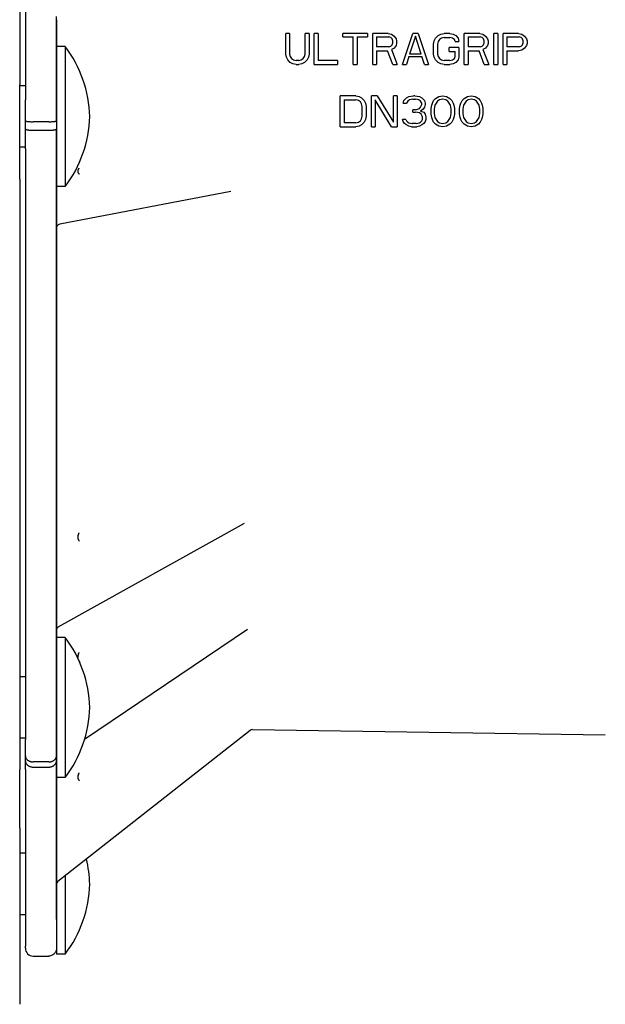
# Model space of a CAD drawing. Header units: inches. Extents: x -386 to 4171, y -551 to 959.
# Tile 8 of 14: x 483 to 634, y 442 to 695. Entities that reach past the tile are written whole.
import ezdxf

# ---------------------------------------------------------------- set-up
doc = ezdxf.new("R2010")
doc.units = ezdxf.units.IN
doc.header["$LTSCALE"] = 4
doc.header["$MEASUREMENT"] = 0
doc.layers.add('DETAIL', color=2, linetype='Continuous')

msp = doc.modelspace()

# ---------------------------------------------------------------- linework, layer by layer
at = {"layer": 'DETAIL'}
for p, q in [((483.47, 847.51), (483.47, 678.22)), ((484.93, 843.55), (484.93, 674.26)), ((492.93, 694.88), (492.93, 677.89)), ((552.83, 691.34), (551.83, 691.34)), ((551.83, 686.06), (551.83, 691.34)), ((552.83, 691.34), (552.83, 686.06)), ((557.83, 691.34), (556.83, 691.34)), ((556.83, 686.06), (556.83, 691.34)), ((557.83, 691.34), (557.83, 686.06)), ((560.17, 691.34), (559.17, 691.34)), ((559.17, 683.34), (559.17, 691.34)), ((560.17, 691.34), (560.17, 684.36)), ((572.83, 691.34), (566.5, 691.34)), ((566.5, 690.49), (566.5, 691.34)), ((572.83, 691.34), (572.83, 690.49)), ((578.17, 691.34), (574.17, 691.34)), ((574.17, 683.34), (574.17, 691.34)), ((578.17, 691.34), (579, 691.17)), ((579, 691.17), (579.67, 690.66)), ((579.67, 690.66), (580.17, 689.98)), ((581.83, 683.34), (584.5, 691.34)), ((585.17, 690.66), (583.67, 686.06)), ((585.83, 691.34), (584.5, 691.34)), ((586.67, 686.06), (585.17, 690.66)), ((585.83, 691.34), (588.5, 683.34)), ((590.33, 690.15), (591, 690.83)), ((591, 690.83), (591.67, 691.17)), ((591.67, 691.17), (592.5, 691.34)), ((594, 691.34), (592.5, 691.34)), ((594, 691.34), (594.83, 691.17)), ((594.83, 691.17), (595.5, 690.83)), ((595.5, 690.83), (596.17, 690.15)), ((601.67, 691.34), (597.67, 691.34)), ((597.67, 683.34), (597.67, 691.34)), ((601.67, 691.34), (602.5, 691.17)), ((602.5, 691.17), (603.17, 690.66)), ((603.17, 690.66), (603.67, 689.98)), ((606.33, 691.34), (605.33, 691.34)), ((605.33, 683.34), (605.33, 691.34)), ((606.33, 691.34), (606.33, 683.34)), ((607.67, 683.34), (607.67, 691.34)), ((611.67, 691.34), (607.67, 691.34)), ((611.67, 691.34), (612.5, 691.17)), ((612.5, 691.17), (613.17, 690.66)), ((613.17, 690.66), (613.67, 689.98)), ((492.94, 687.99), (492.94, 651.99)), ((495.14, 687.99), (492.94, 687.99)), ((495.14, 687.99), (495.14, 651.99)), ((566.5, 690.49), (569.17, 690.49)), ((569.17, 683.34), (569.17, 690.49)), ((570.17, 690.49), (570.17, 683.34)), ((570.17, 690.49), (572.83, 690.49)), ((575.17, 690.49), (578.33, 690.49)), ((575.17, 690.49), (575.17, 687.93)), ((578.83, 690.32), (578.33, 690.49)), ((578.33, 687.93), (578.83, 688.1)), ((579.17, 689.98), (578.83, 690.32)), ((578.83, 688.1), (579.17, 688.44)), ((579.33, 689.47), (579.17, 689.98)), ((579.17, 688.44), (579.33, 688.96)), ((579.33, 688.96), (579.33, 689.47)), ((580.17, 688.27), (579.67, 687.59)), ((580.17, 689.98), (580.33, 689.47)), ((580.33, 688.78), (580.17, 688.27)), ((580.33, 689.47), (580.33, 688.78)), ((589.83, 688.61), (590, 689.47)), ((589.83, 686.06), (589.83, 688.61)), ((590, 689.47), (590.33, 690.15)), ((591, 689.3), (590.83, 688.61)), ((590.83, 688.61), (590.83, 686.06)), ((591.33, 689.81), (591, 689.3)), ((591.83, 690.15), (591.33, 689.81)), ((592.5, 690.32), (591.83, 690.15)), ((592.5, 690.32), (594, 690.32)), ((594.67, 690.15), (594, 690.32)), ((595.17, 689.81), (594.67, 690.15)), ((595.33, 689.3), (595.17, 689.81)), ((595.33, 689.3), (596.33, 689.3)), ((596.17, 690.15), (596.33, 689.3)), ((598.67, 690.49), (601.83, 690.49)), ((598.67, 690.49), (598.67, 687.93)), ((602.33, 690.32), (601.83, 690.49)), ((601.83, 687.93), (602.33, 688.1)), ((602.67, 689.98), (602.33, 690.32)), ((602.33, 688.1), (602.67, 688.44)), ((602.83, 689.47), (602.67, 689.98)), ((602.67, 688.44), (602.83, 688.96)), ((602.83, 688.96), (602.83, 689.47)), ((603.67, 688.27), (603.17, 687.59)), ((603.67, 689.98), (603.83, 689.47)), ((603.83, 688.78), (603.67, 688.27)), ((603.83, 689.47), (603.83, 688.78)), ((608.67, 690.49), (608.67, 687.93)), ((608.67, 690.49), (611.83, 690.49)), ((612.33, 690.32), (611.83, 690.49)), ((611.83, 687.93), (612.33, 688.1)), ((612.67, 689.98), (612.33, 690.32)), ((612.33, 688.1), (612.67, 688.44)), ((612.83, 689.47), (612.67, 689.98)), ((612.67, 688.44), (612.83, 688.96)), ((612.83, 688.96), (612.83, 689.47)), ((613.67, 688.27), (613.17, 687.59)), ((613.67, 689.98), (613.83, 689.47)), ((613.83, 688.78), (613.67, 688.27)), ((613.83, 689.47), (613.83, 688.78)), ((552, 685.21), (551.83, 686.06)), ((552.83, 686.06), (553, 685.38)), ((556.67, 685.38), (556.83, 686.06)), ((557.83, 686.06), (557.67, 685.21)), ((578.33, 687.93), (575.17, 687.93)), ((575.17, 686.91), (575.17, 683.34)), ((575.17, 686.91), (578, 686.91)), ((579.33, 683.34), (578, 686.91)), ((579.67, 687.59), (579, 687.25)), ((579, 687.25), (580.5, 683.34)), ((586.67, 686.06), (583.67, 686.06)), ((590, 685.21), (589.83, 686.06)), ((590.83, 686.06), (591, 685.38)), ((596.33, 687.76), (593.83, 687.76)), ((593.83, 686.74), (593.83, 687.76)), ((593.83, 686.74), (595.33, 686.74)), ((595.33, 685.38), (595.33, 686.74)), ((596.33, 687.76), (596.33, 685.21)), ((601.83, 687.93), (598.67, 687.93)), ((598.67, 686.91), (598.67, 683.34)), ((598.67, 686.91), (601.5, 686.91)), ((602.83, 683.34), (601.5, 686.91)), ((603.17, 687.59), (602.5, 687.25)), ((602.5, 687.25), (604, 683.34)), ((611.83, 687.93), (608.67, 687.93)), ((608.67, 686.91), (608.67, 683.34)), ((608.67, 686.91), (611.67, 686.91)), ((612.5, 687.08), (611.67, 686.91)), ((613.17, 687.59), (612.5, 687.08)), ((492.93, 682.91), (492.92, 681.08)), ((492.93, 682.91), (492.92, 681.08)), ((492.93, 682.93), (492.93, 682.91)), ((552.33, 684.53), (552, 685.21)), ((553, 683.85), (552.33, 684.53)), ((553, 685.38), (553.33, 684.87)), ((553.67, 683.51), (553, 683.85)), ((553.33, 684.87), (553.83, 684.53)), ((554.5, 683.34), (553.67, 683.51)), ((553.83, 684.53), (554.5, 684.36)), ((555.17, 684.36), (554.5, 684.36)), ((554.5, 683.34), (555.17, 683.34)), ((555.17, 684.36), (555.83, 684.53)), ((556, 683.51), (555.17, 683.34)), ((555.83, 684.53), (556.33, 684.87)), ((556.67, 683.85), (556, 683.51)), ((556.33, 684.87), (556.67, 685.38)), ((557.33, 684.53), (556.67, 683.85)), ((557.67, 685.21), (557.33, 684.53)), ((559.17, 683.34), (565.17, 683.34)), ((565.17, 684.36), (560.17, 684.36)), ((565.17, 684.36), (565.17, 683.34)), ((569.17, 683.34), (570.17, 683.34)), ((574.17, 683.34), (575.17, 683.34)), ((579.33, 683.34), (580.5, 683.34)), ((581.83, 683.34), (582.83, 683.34)), ((583.5, 685.38), (582.83, 683.34)), ((583.5, 685.38), (586.83, 685.38)), ((587.5, 683.34), (586.83, 685.38)), ((587.5, 683.34), (588.5, 683.34)), ((590.33, 684.53), (590, 685.21)), ((591, 683.85), (590.33, 684.53)), ((591, 685.38), (591.33, 684.87)), ((591.67, 683.51), (591, 683.85)), ((591.33, 684.87), (591.83, 684.53)), ((592.5, 683.34), (591.67, 683.51)), ((591.83, 684.53), (592.5, 684.36)), ((594, 684.36), (592.5, 684.36)), ((592.5, 683.34), (594, 683.34)), ((594, 684.36), (594.67, 684.53)), ((594.83, 683.51), (594, 683.34)), ((594.67, 684.53), (595.17, 684.87)), ((595.5, 683.85), (594.83, 683.51)), ((595.17, 684.87), (595.33, 685.38)), ((596.17, 684.53), (595.5, 683.85)), ((596.33, 685.21), (596.17, 684.53)), ((597.67, 683.34), (598.67, 683.34)), ((602.83, 683.34), (604, 683.34)), ((605.33, 683.34), (606.33, 683.34)), ((607.67, 683.34), (608.67, 683.34)), ((483.47, 653.94), (483.47, 678.22)), ((484.93, 677.89), (483.47, 677.89)), ((492.94, 677.89), (492.92, 677.89)), ((492.93, 677.89), (492.93, 680.26)), ((492.92, 675.38), (492.92, 661.7)), ((492.92, 675.38), (492.92, 661.7)), ((569.83, 675.34), (565.83, 675.34)), ((565.83, 667.34), (565.83, 675.34)), ((569.83, 675.34), (570.67, 675.17)), ((575.33, 675.34), (573.83, 675.34)), ((573.83, 667.34), (573.83, 675.34)), ((575.33, 675.34), (579.5, 668.53)), ((580.5, 675.34), (579.5, 675.34)), ((579.5, 668.53), (579.5, 675.34)), ((580.5, 675.34), (580.5, 667.34)), ((583.5, 675.17), (584.67, 675.34)), ((585, 675.34), (584.67, 675.34)), ((585, 675.34), (586.17, 675.17)), ((591.17, 675.17), (592.17, 675.34)), ((592.17, 675.34), (593.17, 675.17)), ((598.5, 675.17), (599.5, 675.34)), ((599.5, 675.34), (600.5, 675.17)), ((484.93, 668.87), (484.93, 674.26)), ((566.83, 674.32), (569.83, 674.32)), ((566.83, 674.32), (566.83, 668.36)), ((570.5, 674.15), (569.83, 674.32)), ((571, 673.81), (570.5, 674.15)), ((570.67, 675.17), (571.33, 674.83)), ((571.33, 673.3), (571, 673.81)), ((571.33, 674.83), (572, 674.15)), ((571.5, 672.61), (571.33, 673.3)), ((572, 674.15), (572.33, 673.47)), ((572.33, 673.47), (572.5, 672.61)), ((574.83, 674.32), (574.83, 667.34)), ((579, 667.34), (574.83, 674.32)), ((582, 673.47), (582.17, 674.15)), ((582, 673.47), (582.83, 673.47)), ((582.17, 674.15), (582.83, 674.83)), ((582.83, 674.83), (583.5, 675.17)), ((583.17, 673.98), (582.83, 673.47)), ((583.67, 674.32), (583.17, 673.98)), ((584.5, 674.49), (583.67, 674.32)), ((584.5, 674.49), (585.17, 674.49)), ((586, 674.32), (585.17, 674.49)), ((586.5, 673.98), (586, 674.32)), ((586.17, 675.17), (586.83, 674.83)), ((586.83, 673.47), (586.5, 673.98)), ((586.5, 672.44), (586.83, 673.13)), ((586.83, 674.83), (587.5, 674.15)), ((586.83, 673.13), (586.83, 673.47)), ((587.5, 674.15), (587.67, 673.47)), ((587.67, 673.13), (587.5, 672.44)), ((587.67, 673.47), (587.67, 673.13)), ((589.17, 672.1), (589.33, 672.96)), ((589.33, 672.96), (589.5, 673.47)), ((589.5, 673.47), (589.83, 674.15)), ((589.83, 674.15), (590.33, 674.66)), ((590.17, 672.96), (590, 671.93)), ((590.83, 673.98), (590.17, 672.96)), ((590.33, 674.66), (591.17, 675.17)), ((591.33, 674.32), (590.83, 673.98)), ((592.17, 674.49), (591.33, 674.32)), ((593, 674.32), (592.17, 674.49)), ((593.5, 673.98), (593, 674.32)), ((593.17, 675.17), (594, 674.66)), ((594.17, 672.96), (593.5, 673.98)), ((594, 674.66), (594.5, 674.15)), ((594.33, 671.93), (594.17, 672.96)), ((594.5, 674.15), (594.83, 673.47)), ((594.83, 673.47), (595, 672.96)), ((595, 672.96), (595.17, 672.1)), ((596.5, 672.1), (596.67, 672.96)), ((596.67, 672.96), (596.83, 673.47)), ((596.83, 673.47), (597.17, 674.15)), ((597.17, 674.15), (597.67, 674.66)), ((597.5, 672.96), (597.33, 671.93)), ((598.17, 673.98), (597.5, 672.96)), ((597.67, 674.66), (598.5, 675.17)), ((598.67, 674.32), (598.17, 673.98)), ((599.5, 674.49), (598.67, 674.32)), ((600.33, 674.32), (599.5, 674.49)), ((600.83, 673.98), (600.33, 674.32)), ((600.5, 675.17), (601.33, 674.66)), ((601.5, 672.96), (600.83, 673.98)), ((601.33, 674.66), (601.83, 674.15)), ((601.67, 671.93), (601.5, 672.96)), ((601.83, 674.15), (602.17, 673.47)), ((602.17, 673.47), (602.33, 672.96)), ((602.33, 672.96), (602.5, 672.1)), ((571.5, 670.06), (571.5, 672.61)), ((572.5, 672.61), (572.5, 670.06)), ((585.17, 671.76), (584.5, 671.76)), ((584.5, 671.08), (584.5, 671.76)), ((584.5, 671.08), (585.17, 671.08)), ((585.17, 671.76), (586.17, 672.1)), ((586.17, 670.91), (585.17, 671.08)), ((586.17, 672.1), (586.5, 672.44)), ((586.67, 670.57), (586.17, 670.91)), ((587.17, 671.93), (586.5, 671.42)), ((586.5, 671.42), (587.33, 671.08)), ((587, 669.89), (586.67, 670.57)), ((587.5, 672.44), (587.17, 671.93)), ((587.33, 671.08), (587.67, 670.57)), ((587.67, 670.57), (587.83, 669.89)), ((589.17, 670.57), (589.17, 672.1)), ((589.33, 669.72), (589.17, 670.57)), ((590, 671.93), (590, 670.74)), ((590, 670.74), (590.17, 669.72)), ((594.17, 669.72), (594.33, 670.74)), ((594.33, 670.74), (594.33, 671.93)), ((595.17, 670.57), (595, 669.72)), ((595.17, 672.1), (595.17, 670.57)), ((596.5, 670.57), (596.5, 672.1)), ((596.67, 669.72), (596.5, 670.57)), ((597.33, 671.93), (597.33, 670.74)), ((597.33, 670.74), (597.5, 669.72)), ((601.5, 669.72), (601.67, 670.74)), ((601.67, 670.74), (601.67, 671.93)), ((602.5, 670.57), (602.33, 669.72)), ((602.5, 672.1), (602.5, 670.57)), ((484.93, 666.81), (484.93, 668.87)), ((490.92, 668.67), (486.93, 668.67)), ((492.92, 668.87), (492.92, 666.81)), ((569.83, 668.36), (566.83, 668.36)), ((569.83, 668.36), (570.5, 668.53)), ((570.5, 668.53), (571, 668.87)), ((571.33, 667.85), (570.67, 667.51)), ((571, 668.87), (571.33, 669.38)), ((571.33, 669.38), (571.5, 670.06)), ((572, 668.53), (571.33, 667.85)), ((572.33, 669.21), (572, 668.53)), ((572.5, 670.06), (572.33, 669.21)), ((582.67, 669.21), (581.83, 669.21)), ((582, 668.7), (581.83, 669.21)), ((582.33, 668.19), (582, 668.7)), ((582.83, 667.85), (582.33, 668.19)), ((582.67, 669.21), (582.83, 668.87)), ((582.83, 668.87), (583.17, 668.53)), ((583.5, 667.51), (582.83, 667.85)), ((583.17, 668.53), (583.5, 668.36)), ((583.5, 668.36), (584.33, 668.19)), ((585.33, 668.19), (584.33, 668.19)), ((585.33, 668.19), (586.17, 668.36)), ((586.17, 668.36), (586.5, 668.53)), ((586.83, 667.85), (586.17, 667.51)), ((586.5, 668.53), (586.83, 668.87)), ((586.83, 668.87), (587, 669.21)), ((587.33, 668.19), (586.83, 667.85)), ((587, 669.21), (587, 669.89)), ((587.67, 668.7), (587.33, 668.19)), ((587.83, 669.21), (587.67, 668.7)), ((587.83, 669.89), (587.83, 669.21)), ((589.5, 669.21), (589.33, 669.72)), ((589.83, 668.53), (589.5, 669.21)), ((590.33, 668.02), (589.83, 668.53)), ((590.17, 669.72), (590.83, 668.7)), ((591.17, 667.51), (590.33, 668.02)), ((590.83, 668.7), (591.33, 668.36)), ((591.33, 668.36), (592.17, 668.19)), ((592.17, 668.19), (593, 668.36)), ((593, 668.36), (593.5, 668.7)), ((594, 668.02), (593.17, 667.51)), ((593.5, 668.7), (594.17, 669.72)), ((594.5, 668.53), (594, 668.02)), ((594.83, 669.21), (594.5, 668.53)), ((595, 669.72), (594.83, 669.21)), ((596.83, 669.21), (596.67, 669.72)), ((597.17, 668.53), (596.83, 669.21)), ((597.67, 668.02), (597.17, 668.53)), ((597.5, 669.72), (598.17, 668.7)), ((598.5, 667.51), (597.67, 668.02)), ((598.17, 668.7), (598.67, 668.36)), ((598.67, 668.36), (599.5, 668.19)), ((599.5, 668.19), (600.33, 668.36)), ((600.33, 668.36), (600.83, 668.7)), ((601.33, 668.02), (600.5, 667.51)), ((600.83, 668.7), (601.5, 669.72)), ((601.83, 668.53), (601.33, 668.02)), ((602.17, 669.21), (601.83, 668.53)), ((602.33, 669.72), (602.17, 669.21)), ((484.93, 661.74), (484.93, 666.81)), ((486.93, 666.48), (490.92, 666.48)), ((565.83, 667.34), (569.83, 667.34)), ((570.67, 667.51), (569.83, 667.34)), ((573.83, 667.34), (574.83, 667.34)), ((579, 667.34), (580.5, 667.34)), ((584.17, 667.34), (583.5, 667.51)), ((584.17, 667.34), (585.5, 667.34)), ((586.17, 667.51), (585.5, 667.34)), ((592.17, 667.34), (591.17, 667.51)), ((593.17, 667.51), (592.17, 667.34)), ((599.5, 667.34), (598.5, 667.51)), ((600.5, 667.51), (599.5, 667.34)), ((484.93, 662.09), (483.47, 662.09)), ((484.93, 661.74), (484.93, 509.95)), ((492.94, 662.09), (492.92, 662.09)), ((492.93, 662.09), (492.93, 653.63)), ((492.92, 657.32), (492.93, 659.16)), ((483.47, 653.94), (483.47, 502.18)), ((492.93, 653.63), (492.93, 651.32)), ((495.14, 651.99), (492.94, 651.99)), ((537.71, 650.72), (493.74, 642.36)), ((492.93, 641.44), (492.93, 554.07)), ((541.16, 565.43), (493.44, 538.92)), ((492.93, 554.07), (492.93, 547.3)), ((492.93, 538.12), (492.93, 526.1)), ((542, 538.19), (500.14, 510)), ((492.94, 536.2), (492.94, 500.2)), ((495.14, 536.2), (492.94, 536.2)), ((495.14, 536.2), (495.14, 500.2)), ((492.93, 531.86), (492.92, 520.71)), ((492.93, 531.86), (492.92, 520.71)), ((492.93, 526.1), (492.93, 532.43)), ((484.93, 526.1), (483.47, 526.1)), ((492.94, 526.1), (492.92, 526.1)), ((492.92, 513.59), (492.92, 505.19)), ((492.92, 513.59), (492.92, 505.19)), ((542.68, 512.31), (493.31, 473.53)), ((543.25, 512.51), (633.95, 511.17)), ((484.93, 510.3), (483.47, 510.3)), ((484.93, 505.77), (484.93, 509.95)), ((492.94, 510.3), (492.92, 510.3)), ((492.92, 506.13), (492.92, 510.3)), ((492.92, 505.77), (492.92, 509.95)), ((484.93, 504.5), (484.93, 505.77)), ((484.93, 502.26), (484.93, 504.5)), ((490.92, 504.22), (486.93, 504.22)), ((492.92, 505.77), (492.92, 504.5)), ((492.93, 504.68), (492.93, 488.67)), ((483.47, 487.28), (483.47, 502.18)), ((484.93, 502.26), (484.93, 456.9)), ((486.93, 502.87), (490.92, 502.87)), ((495.14, 500.2), (492.94, 500.2)), ((492.93, 488.67), (492.93, 479.1)), ((483.47, 487.28), (483.47, 441.95)), ((492.93, 485.03), (492.93, 482.36)), ((484.93, 480.74), (483.47, 480.74)), ((492.93, 482.36), (492.93, 480.74)), ((492.93, 480.74), (492.93, 480.74)), ((492.93, 479.1), (492.93, 472.77)), ((495.14, 474.97), (495.14, 454.84)), ((492.94, 472.94), (492.94, 454.84)), ((484.93, 464.94), (483.47, 464.94)), ((492.94, 464.94), (492.92, 464.94)), ((492.92, 463.76), (492.92, 456.9)), ((484.93, 456.34), (484.93, 456.9)), ((486.93, 454.34), (490.92, 454.34)), ((495.14, 454.84), (492.94, 454.84))]:
    msp.add_line(p, q, dxfattribs=at)
at = {"layer": 'DETAIL', "flags": 128}
for points in [[(492.92, 674.26), (492.92, 676.2), (492.92, 678.15), (492.92, 680.09), (492.92, 682.04), (492.92, 683.99), (492.92, 685.93), (492.92, 687.88), (492.92, 689.82), (492.92, 691.77), (492.92, 693.72), (492.92, 695.66)], [(492.93, 680.26), (492.93, 680.46), (492.93, 680.65), (492.93, 680.85), (492.93, 681.04), (492.93, 681.22), (492.93, 681.4), (492.93, 681.57), (492.93, 681.73), (492.93, 681.89), (492.93, 682.04), (492.93, 682.17), (492.93, 682.3), (492.93, 682.42), (492.93, 682.53), (492.93, 682.62), (492.93, 682.7), (492.93, 682.78), (492.93, 682.83), (492.93, 682.88), (492.93, 682.91), (492.93, 682.93), (492.93, 682.94), (492.93, 682.93), (492.93, 682.91)], [(492.92, 681.08), (492.92, 681.02), (492.92, 680.95), (492.92, 680.85), (492.92, 680.74), (492.92, 680.6), (492.92, 680.44), (492.92, 680.27), (492.92, 680.07), (492.92, 679.86), (492.92, 679.64), (492.92, 679.39), (492.92, 679.14), (492.92, 678.87), (492.92, 678.59), (492.92, 678.29), (492.92, 677.99), (492.92, 677.68), (492.92, 677.36), (492.92, 677.03), (492.92, 676.71), (492.92, 676.37), (492.92, 676.04), (492.92, 675.71), (492.92, 675.38)], [(492.92, 681.08), (492.92, 680.99), (492.92, 680.85), (492.92, 680.67), (492.92, 680.44), (492.92, 680.17), (492.92, 679.86), (492.92, 679.51), (492.92, 679.13), (492.92, 678.72), (492.92, 678.29), (492.92, 677.83), (492.92, 677.35), (492.92, 676.87), (492.92, 676.37), (492.92, 675.87), (492.92, 675.38)], [(492.92, 668.87), (492.92, 669.09), (492.92, 669.32), (492.92, 669.55), (492.92, 669.77), (492.92, 670), (492.92, 670.23), (492.92, 670.45), (492.92, 670.68), (492.92, 670.91), (492.92, 671.13), (492.92, 671.36), (492.92, 671.58), (492.92, 671.81), (492.92, 672.04), (492.92, 672.26), (492.92, 672.48), (492.92, 672.71), (492.92, 672.93), (492.92, 673.15), (492.92, 673.38), (492.92, 673.6), (492.92, 673.82), (492.92, 674.04), (492.92, 674.26)], [(484.93, 668.87), (484.93, 668.86), (484.95, 668.84), (484.97, 668.83), (485, 668.82), (485.03, 668.81), (485.08, 668.79), (485.13, 668.78), (485.2, 668.77), (485.27, 668.76), (485.34, 668.75), (485.42, 668.74), (485.51, 668.73), (485.61, 668.72), (485.71, 668.71), (485.82, 668.71), (485.93, 668.7), (486.04, 668.69), (486.16, 668.69), (486.29, 668.68), (486.41, 668.68), (486.54, 668.68), (486.67, 668.67), (486.8, 668.67), (486.93, 668.67)], [(490.92, 668.67), (491.05, 668.67), (491.18, 668.67), (491.31, 668.68), (491.44, 668.68), (491.56, 668.68), (491.69, 668.69), (491.81, 668.69), (491.92, 668.7), (492.03, 668.71), (492.14, 668.71), (492.24, 668.72), (492.34, 668.73), (492.43, 668.74), (492.51, 668.75), (492.59, 668.76), (492.65, 668.77), (492.72, 668.78), (492.77, 668.79), (492.82, 668.81), (492.85, 668.82), (492.88, 668.83), (492.9, 668.84), (492.92, 668.86), (492.92, 668.87)], [(484.93, 666.81), (484.93, 666.78), (484.95, 666.76), (484.97, 666.74), (485, 666.72), (485.03, 666.7), (485.08, 666.68), (485.14, 666.66), (485.2, 666.64), (485.27, 666.62), (485.34, 666.61), (485.43, 666.59), (485.51, 666.57), (485.61, 666.56), (485.71, 666.55), (485.82, 666.53), (485.93, 666.52), (486.04, 666.51), (486.16, 666.5), (486.29, 666.5), (486.41, 666.49), (486.54, 666.49), (486.67, 666.48), (486.8, 666.48), (486.93, 666.48)], [(490.92, 666.48), (491.05, 666.48), (491.18, 666.48), (491.31, 666.49), (491.44, 666.49), (491.56, 666.5), (491.69, 666.5), (491.81, 666.51), (491.92, 666.52), (492.03, 666.53), (492.14, 666.55), (492.24, 666.56), (492.34, 666.57), (492.43, 666.59), (492.51, 666.61), (492.59, 666.62), (492.65, 666.64), (492.72, 666.66), (492.77, 666.68), (492.82, 666.7), (492.85, 666.72), (492.88, 666.74), (492.9, 666.76), (492.92, 666.78), (492.92, 666.81)], [(492.92, 661.74), (492.92, 661.93), (492.92, 662.13), (492.92, 662.33), (492.92, 662.53), (492.92, 662.74), (492.92, 662.94), (492.92, 663.15), (492.92, 663.35), (492.92, 663.56), (492.92, 663.77), (492.92, 663.98), (492.92, 664.19), (492.92, 664.41), (492.92, 664.62), (492.92, 664.83), (492.92, 665.05), (492.92, 665.27), (492.92, 665.48), (492.92, 665.7), (492.92, 665.92), (492.92, 666.14), (492.92, 666.36), (492.92, 666.58), (492.92, 666.81)], [(492.92, 509.95), (492.92, 511.69), (492.92, 513.44), (492.92, 515.18), (492.92, 516.93), (492.92, 518.67), (492.92, 520.42), (492.92, 522.16), (492.92, 523.91), (492.92, 525.65), (492.92, 527.4), (492.92, 529.14), (492.92, 530.88), (492.92, 532.63), (492.92, 534.37), (492.92, 536.12), (492.92, 537.86), (492.92, 539.61), (492.92, 541.35), (492.92, 543.1), (492.92, 544.84), (492.92, 546.59), (492.92, 548.33), (492.92, 550.08), (492.92, 551.82), (492.92, 553.57), (492.92, 555.31), (492.92, 557.06), (492.92, 558.8), (492.92, 560.54), (492.92, 562.29), (492.92, 564.03), (492.92, 565.78), (492.93, 567.52), (492.93, 569.27), (492.93, 571.01), (492.93, 572.76), (492.93, 574.5), (492.93, 576.25), (492.93, 577.99), (492.93, 579.74), (492.93, 581.48), (492.93, 583.23), (492.93, 584.97), (492.93, 586.71), (492.93, 588.46), (492.93, 590.2), (492.93, 591.95), (492.93, 593.69), (492.93, 595.44), (492.93, 597.18), (492.93, 598.93), (492.93, 600.67), (492.93, 602.42), (492.93, 604.16), (492.92, 605.91), (492.92, 607.65), (492.92, 609.4), (492.92, 611.14), (492.92, 612.89), (492.92, 614.63), (492.92, 616.37), (492.92, 618.12), (492.92, 619.86), (492.92, 621.61), (492.92, 623.35), (492.92, 625.1), (492.92, 626.84), (492.92, 628.59), (492.92, 630.33), (492.92, 632.08), (492.92, 633.82), (492.92, 635.57), (492.92, 637.31), (492.92, 639.06), (492.92, 640.8), (492.92, 642.54), (492.92, 644.29), (492.92, 646.03), (492.92, 647.78), (492.92, 649.52), (492.92, 651.27), (492.92, 653.01), (492.92, 654.76), (492.92, 656.5), (492.92, 658.25), (492.92, 659.99), (492.92, 661.74)], [(492.92, 661.7), (492.92, 661.37), (492.92, 661.04), (492.92, 660.72), (492.92, 660.41), (492.92, 660.11), (492.92, 659.82), (492.92, 659.54), (492.92, 659.26), (492.92, 659.01), (492.92, 658.76), (492.92, 658.54), (492.92, 658.33), (492.92, 658.13), (492.92, 657.96), (492.92, 657.8), (492.92, 657.66), (492.92, 657.55), (492.92, 657.45), (492.92, 657.38), (492.92, 657.32), (492.92, 657.29), (492.92, 657.28), (492.92, 657.29), (492.92, 657.32)], [(492.92, 661.7), (492.92, 661.26), (492.92, 660.83), (492.92, 660.41), (492.92, 660.01), (492.92, 659.63), (492.92, 659.26), (492.92, 658.92), (492.92, 658.61), (492.92, 658.33), (492.92, 658.07), (492.92, 657.85), (492.92, 657.66), (492.92, 657.51), (492.92, 657.4), (492.92, 657.32), (492.92, 657.29)], [(492.93, 659.16), (492.93, 659.18), (492.93, 659.22), (492.93, 659.27), (492.93, 659.33), (492.93, 659.4), (492.93, 659.48), (492.93, 659.56), (492.93, 659.66), (492.93, 659.77), (492.93, 659.88), (492.93, 660), (492.93, 660.13), (492.93, 660.27), (492.93, 660.41), (492.93, 660.56), (492.93, 660.71), (492.93, 660.87), (492.93, 661.04), (492.93, 661.2), (492.93, 661.38), (492.93, 661.55), (492.93, 661.73), (492.93, 661.91), (492.93, 662.09)], [(498.6, 656.53), (498.56, 656.49), (498.52, 656.44), (498.49, 656.39), (498.46, 656.33), (498.43, 656.27), (498.41, 656.21), (498.39, 656.14), (498.38, 656.08), (498.37, 656.01), (498.37, 655.94), (498.37, 655.88), (498.38, 655.81), (498.4, 655.74), (498.42, 655.68), (498.44, 655.61), (498.47, 655.55), (498.51, 655.5), (498.55, 655.45), (498.59, 655.4), (498.64, 655.35), (498.69, 655.32), (498.75, 655.28), (498.8, 655.26), (498.86, 655.24)], [(498.6, 656.53), (498.6, 656.54), (498.61, 656.55), (498.62, 656.56), (498.62, 656.56), (498.63, 656.57), (498.64, 656.58), (498.65, 656.59), (498.65, 656.59), (498.66, 656.6), (498.67, 656.61), (498.67, 656.62), (498.68, 656.62), (498.69, 656.63), (498.69, 656.64), (498.7, 656.64), (498.7, 656.65), (498.71, 656.66), (498.72, 656.67), (498.72, 656.67), (498.73, 656.68), (498.73, 656.69), (498.74, 656.69), (498.74, 656.7), (498.74, 656.7)], [(492.93, 651.32), (492.93, 651.1), (492.93, 650.83), (492.93, 650.48), (492.93, 650.08), (492.93, 649.61), (492.93, 649.08), (492.93, 648.49), (492.93, 647.84), (492.93, 647.14), (492.93, 646.41), (492.93, 645.67), (492.93, 644.93), (492.93, 644.23), (492.93, 643.58), (492.93, 643.01), (492.93, 642.52), (492.93, 642.13), (492.93, 641.82), (492.93, 641.59), (492.93, 641.45), (492.93, 641.38), (492.93, 641.39), (492.93, 641.47), (492.93, 641.61)], [(493.74, 642.36), (493.55, 642.3), (493.38, 642.22), (493.23, 642.1), (493.11, 641.95), (493.01, 641.78), (492.95, 641.6), (492.93, 641.51), (492.93, 641.42), (492.93, 641.39), (492.93, 641.39)], [(498.6, 562.77), (498.56, 562.7), (498.52, 562.62), (498.49, 562.54), (498.46, 562.45), (498.43, 562.36), (498.41, 562.27), (498.39, 562.19), (498.38, 562.1), (498.37, 562.01), (498.37, 561.92), (498.37, 561.83), (498.38, 561.75), (498.4, 561.66), (498.42, 561.58), (498.44, 561.49), (498.47, 561.41), (498.51, 561.34), (498.55, 561.26), (498.59, 561.19), (498.64, 561.12), (498.69, 561.06), (498.75, 561), (498.8, 560.94), (498.86, 560.89)], [(498.6, 562.77), (498.6, 562.79), (498.61, 562.8), (498.62, 562.82), (498.63, 562.83), (498.63, 562.84), (498.64, 562.86), (498.65, 562.87), (498.65, 562.88), (498.66, 562.9), (498.67, 562.91), (498.67, 562.92), (498.68, 562.94), (498.69, 562.95), (498.69, 562.96), (498.7, 562.98), (498.71, 562.99), (498.71, 563), (498.72, 563.01), (498.72, 563.02), (498.73, 563.03), (498.73, 563.04), (498.74, 563.05), (498.74, 563.06), (498.74, 563.07)], [(492.93, 547.3), (492.93, 546.75), (492.93, 546.16), (492.93, 545.52), (492.93, 544.85), (492.93, 544.15), (492.93, 543.42), (492.93, 542.68), (492.93, 541.93), (492.93, 541.2), (492.93, 540.5), (492.93, 539.86), (492.93, 539.28), (492.93, 538.8), (492.93, 538.43), (492.93, 538.19), (492.93, 538.06), (492.93, 538.05), (492.93, 538.13), (492.93, 538.31), (492.93, 538.56), (492.93, 538.89), (492.93, 539.28), (492.93, 539.73), (492.93, 540.23)], [(493.44, 538.92), (493.32, 538.84), (493.21, 538.74), (493.11, 538.63), (493.04, 538.5), (492.98, 538.37), (492.94, 538.22), (492.93, 538.08), (492.93, 538.05), (492.93, 538.05)], [(492.93, 532.43), (492.93, 532.54), (492.93, 532.65), (492.93, 532.75), (492.93, 532.83), (492.93, 532.9), (492.93, 532.96), (492.93, 533), (492.93, 533.04), (492.93, 533.06), (492.93, 533.06), (492.93, 533.06), (492.93, 533.04), (492.93, 533), (492.93, 532.96), (492.93, 532.9), (492.93, 532.83), (492.93, 532.74), (492.93, 532.65), (492.93, 532.54), (492.93, 532.43), (492.93, 532.3), (492.93, 532.16), (492.93, 532.01), (492.93, 531.86)], [(492.93, 533.06), (492.93, 533.03), (492.93, 532.96), (492.93, 532.85), (492.93, 532.72), (492.93, 532.54), (492.93, 532.34), (492.93, 532.11), (492.93, 531.86)], [(498.6, 532.01), (498.58, 531.96), (498.56, 531.92), (498.54, 531.87), (498.52, 531.83), (498.51, 531.78), (498.49, 531.74), (498.47, 531.69), (498.46, 531.65), (498.44, 531.6), (498.43, 531.55), (498.42, 531.5), (498.41, 531.46), (498.4, 531.41), (498.39, 531.36), (498.38, 531.32), (498.38, 531.27), (498.38, 531.23), (498.37, 531.18), (498.37, 531.14), (498.37, 531.09), (498.37, 531.04), (498.38, 531), (498.38, 530.95), (498.39, 530.91)], [(498.6, 532.01), (498.6, 532.02), (498.61, 532.04), (498.62, 532.05), (498.62, 532.07), (498.63, 532.08), (498.64, 532.1), (498.65, 532.11), (498.65, 532.13), (498.66, 532.14), (498.67, 532.16), (498.67, 532.17), (498.68, 532.19), (498.69, 532.2), (498.69, 532.21), (498.7, 532.23), (498.7, 532.24), (498.71, 532.26), (498.72, 532.27), (498.72, 532.28), (498.73, 532.29), (498.73, 532.3), (498.74, 532.31), (498.74, 532.32), (498.74, 532.33)], [(498.73, 530.16), (498.74, 530.16), (498.74, 530.15), (498.75, 530.15), (498.75, 530.14), (498.76, 530.13), (498.76, 530.13), (498.77, 530.12), (498.78, 530.12), (498.78, 530.11), (498.79, 530.11), (498.79, 530.1), (498.8, 530.09), (498.8, 530.09), (498.81, 530.08), (498.81, 530.08), (498.82, 530.07), (498.82, 530.07), (498.83, 530.06), (498.83, 530.05), (498.84, 530.05), (498.84, 530.04), (498.85, 530.04), (498.85, 530.03), (498.86, 530.03)], [(492.92, 520.71), (492.92, 520.44), (492.92, 520.16), (492.92, 519.87), (492.92, 519.57), (492.92, 519.26), (492.92, 518.94), (492.92, 518.61), (492.92, 518.29), (492.92, 517.95), (492.92, 517.62), (492.92, 517.29), (492.92, 516.96), (492.92, 516.63), (492.92, 516.3), (492.92, 515.99), (492.92, 515.67), (492.92, 515.37), (492.92, 515.08), (492.92, 514.79), (492.92, 514.52), (492.92, 514.27), (492.92, 514.03), (492.92, 513.8), (492.92, 513.59)], [(492.92, 520.71), (492.92, 520.3), (492.92, 519.87), (492.92, 519.41), (492.92, 518.93), (492.92, 518.45), (492.92, 517.95), (492.92, 517.45), (492.92, 516.96), (492.92, 516.46), (492.92, 515.99), (492.92, 515.52), (492.92, 515.08), (492.92, 514.66), (492.92, 514.27), (492.92, 513.91), (492.92, 513.59)], [(492.93, 510.3), (492.93, 509.68), (492.93, 509.07), (492.93, 508.45), (492.93, 507.85), (492.93, 507.26), (492.93, 506.72), (492.93, 506.21), (492.93, 505.77), (492.93, 505.38), (492.93, 505.06), (492.93, 504.82), (492.93, 504.67), (492.93, 504.61), (492.93, 504.64), (492.93, 504.74), (492.93, 504.92), (492.93, 505.15), (492.93, 505.45), (492.93, 505.79), (492.93, 506.18), (492.93, 506.6), (492.93, 507.06), (492.93, 507.54), (492.93, 508.06)], [(492.92, 505.19), (492.92, 504.99), (492.92, 504.82), (492.92, 504.66), (492.92, 504.52), (492.92, 504.41), (492.92, 504.31), (492.92, 504.23), (492.92, 504.18), (492.92, 504.15), (492.92, 504.14), (492.92, 504.15), (492.92, 504.18), (492.92, 504.24), (492.92, 504.31), (492.92, 504.41), (492.92, 504.53), (492.92, 504.66), (492.92, 504.82), (492.92, 505), (492.92, 505.19), (492.92, 505.4), (492.92, 505.63), (492.92, 505.87), (492.92, 506.13)], [(484.93, 505.77), (484.93, 505.67), (484.95, 505.57), (484.97, 505.47), (485, 505.37), (485.03, 505.27), (485.08, 505.18), (485.13, 505.08), (485.2, 505), (485.27, 504.91), (485.34, 504.83), (485.42, 504.75), (485.51, 504.67), (485.61, 504.61), (485.71, 504.54), (485.82, 504.48), (485.93, 504.43), (486.04, 504.38), (486.16, 504.34), (486.29, 504.3), (486.41, 504.27), (486.54, 504.25), (486.67, 504.23), (486.8, 504.23), (486.93, 504.22)], [(484.93, 504.5), (484.93, 504.39), (484.95, 504.29), (484.97, 504.18), (485, 504.08), (485.03, 503.98), (485.08, 503.88), (485.14, 503.78), (485.2, 503.69), (485.27, 503.6), (485.34, 503.51), (485.43, 503.43), (485.51, 503.35), (485.61, 503.28), (485.71, 503.21), (485.82, 503.15), (485.93, 503.09), (486.04, 503.04), (486.16, 503), (486.29, 502.96), (486.41, 502.93), (486.54, 502.91), (486.67, 502.89), (486.8, 502.88), (486.93, 502.87)], [(490.92, 504.22), (491.05, 504.23), (491.18, 504.23), (491.31, 504.25), (491.44, 504.27), (491.56, 504.3), (491.69, 504.34), (491.81, 504.38), (491.92, 504.43), (492.03, 504.48), (492.14, 504.54), (492.24, 504.61), (492.34, 504.67), (492.43, 504.75), (492.51, 504.83), (492.59, 504.91), (492.65, 505), (492.72, 505.08), (492.77, 505.18), (492.82, 505.27), (492.85, 505.37), (492.88, 505.47), (492.9, 505.57), (492.92, 505.67), (492.92, 505.77)], [(490.92, 502.87), (491.05, 502.88), (491.18, 502.89), (491.31, 502.91), (491.44, 502.93), (491.56, 502.96), (491.69, 503), (491.81, 503.04), (491.92, 503.09), (492.03, 503.15), (492.14, 503.21), (492.24, 503.28), (492.34, 503.35), (492.43, 503.43), (492.51, 503.51), (492.59, 503.6), (492.65, 503.69), (492.72, 503.78), (492.77, 503.88), (492.82, 503.98), (492.85, 504.08), (492.88, 504.18), (492.9, 504.29), (492.92, 504.39), (492.92, 504.5)], [(492.92, 505.19), (492.92, 504.96), (492.92, 504.76), (492.92, 504.58), (492.92, 504.44), (492.92, 504.32), (492.92, 504.23), (492.92, 504.17), (492.92, 504.15)], [(492.92, 502.26), (492.92, 502.32), (492.92, 502.38), (492.92, 502.45), (492.92, 502.52), (492.92, 502.59), (492.92, 502.67), (492.92, 502.74), (492.92, 502.83), (492.92, 502.91), (492.92, 503), (492.92, 503.09), (492.92, 503.18), (492.92, 503.27), (492.92, 503.37), (492.92, 503.47), (492.92, 503.58), (492.92, 503.68), (492.92, 503.79), (492.92, 503.9), (492.92, 504.02), (492.92, 504.13), (492.92, 504.25), (492.92, 504.38), (492.92, 504.5)], [(492.94, 504.8), (492.93, 504.66), (492.93, 504.62), (492.93, 504.61), (492.93, 504.61)], [(492.92, 463.76), (492.92, 464.28), (492.92, 464.8), (492.92, 465.32), (492.92, 465.84), (492.92, 466.36), (492.92, 466.88), (492.92, 467.4), (492.92, 467.92), (492.92, 468.44), (492.92, 468.97), (492.92, 469.49), (492.92, 470.01), (492.92, 470.53), (492.92, 471.05), (492.92, 471.57), (492.92, 472.09), (492.92, 472.61), (492.92, 473.13), (492.92, 473.65), (492.93, 474.17), (492.93, 474.69), (492.93, 475.21), (492.93, 475.73), (492.93, 476.25), (492.93, 476.77), (492.93, 477.29), (492.93, 477.81), (492.93, 478.33), (492.93, 478.85), (492.93, 479.37), (492.93, 479.89), (492.93, 480.41), (492.93, 480.93), (492.93, 481.45), (492.93, 481.97), (492.93, 482.49), (492.93, 483.01), (492.93, 483.53), (492.93, 484.05), (492.93, 484.57), (492.93, 485.09), (492.92, 485.61), (492.92, 486.13), (492.92, 486.65), (492.92, 487.17), (492.92, 487.69), (492.92, 488.21), (492.92, 488.73), (492.92, 489.25), (492.92, 489.78), (492.92, 490.3), (492.92, 490.82), (492.92, 491.34), (492.92, 491.86), (492.92, 492.38), (492.92, 492.9), (492.92, 493.42), (492.92, 493.94), (492.92, 494.46), (492.92, 494.98), (492.92, 495.5), (492.92, 496.02), (492.92, 496.54), (492.92, 497.06), (492.92, 497.58), (492.92, 498.1), (492.92, 498.62), (492.92, 499.14), (492.92, 499.66), (492.92, 500.18), (492.92, 500.7), (492.92, 501.22), (492.92, 501.74), (492.92, 502.26)], [(498.6, 501.09), (498.56, 501.01), (498.52, 500.92), (498.49, 500.84), (498.46, 500.76), (498.43, 500.68), (498.41, 500.59), (498.39, 500.52), (498.38, 500.44), (498.37, 500.37), (498.37, 500.29), (498.37, 500.22), (498.38, 500.15), (498.4, 500.08), (498.42, 500.01), (498.44, 499.94), (498.47, 499.87), (498.51, 499.8), (498.55, 499.73), (498.59, 499.66), (498.64, 499.6), (498.69, 499.53), (498.75, 499.46), (498.8, 499.39), (498.86, 499.32)], [(498.6, 501.09), (498.6, 501.11), (498.61, 501.12), (498.62, 501.14), (498.62, 501.16), (498.63, 501.17), (498.64, 501.19), (498.65, 501.2), (498.65, 501.22), (498.66, 501.23), (498.67, 501.25), (498.67, 501.26), (498.68, 501.28), (498.69, 501.29), (498.69, 501.3), (498.7, 501.32), (498.7, 501.33), (498.71, 501.35), (498.72, 501.36), (498.72, 501.37), (498.73, 501.38), (498.73, 501.39), (498.74, 501.4), (498.74, 501.41), (498.74, 501.41)], [(493.31, 473.53), (493.15, 473.37), (493.03, 473.18), (492.95, 472.96), (492.93, 472.74)], [(492.92, 456.9), (492.92, 456.68), (492.92, 456.52), (492.92, 456.41), (492.92, 456.35), (492.92, 456.33), (492.92, 456.32), (492.92, 456.27), (492.92, 456.21), (492.89, 455.98), (492.84, 455.76), (492.76, 455.54), (492.65, 455.33), (492.52, 455.14), (492.37, 454.96), (492.21, 454.8), (492.02, 454.66), (491.82, 454.55), (491.6, 454.46), (491.38, 454.39), (491.15, 454.35), (490.92, 454.34)]]:
    msp.add_lwpolyline(points, dxfattribs=at)
at = {"layer": 'DETAIL'}
for centre, radius, start, end in [((470.58, 669.29), 30.88, 1.3017, 37.2784), ((470.58, 670.69), 30.88, 322.7216, 358.6983), ((470.58, 517.5), 30.88, 1.3017, 37.2784), ((470.58, 518.9), 30.88, 322.7216, 358.6983), ((543.23, 511.61), 0.9, 89.1561, 128.1561), ((470.58, 472.13), 30.88, 1.3017, 13.3591), ((470.58, 473.54), 30.88, 322.7216, 358.6983), ((486.93, 456.34), 2, 180, 270)]:
    msp.add_arc(centre, radius, start, end, dxfattribs=at)

doc.saveas('drawing.dxf')
